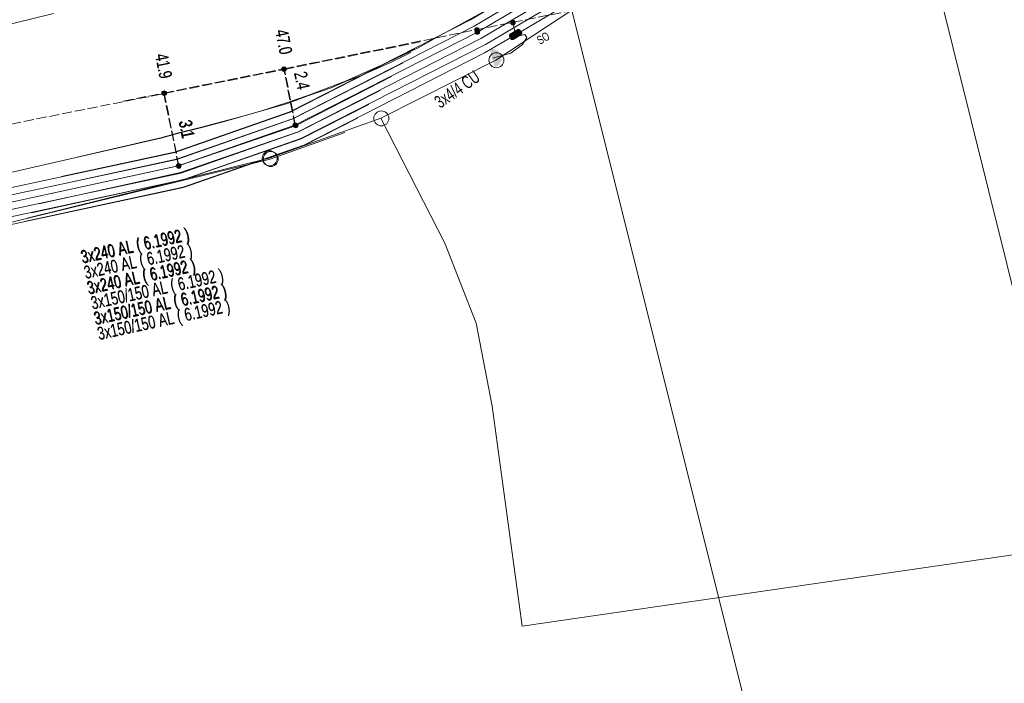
# Model space of a CAD drawing. Header units: metres. Extents: x -740 to 758, y -633 to 854.
# Tile 127 of 256: x -474 to -433, y 138 to 166. Entities that reach past the tile are written whole.
import ezdxf

# ---------------------------------------------------------------- set-up
doc = ezdxf.new("R2010")
doc.units = ezdxf.units.M
doc.header["$MEASUREMENT"] = 0
doc.linetypes.add('416_125', pattern=[0.5408, 0.416, -0.1248])
for name, color, linetype in [('Grundkarte.LOVION', 7, 'Continuous'), ('Strom.LOVION', 7, 'Continuous'), ('StromBemass.LOVION', 7, 'Continuous')]:
    doc.layers.add(name, color=color, linetype=linetype)
doc.styles.add('ERSTELLTER_STIL_1', font='arial.ttf')

msp = doc.modelspace()

# ---------------------------------------------------------------- hatches: boundary and pattern name
at = {"layer": 'Strom.LOVION', "linetype": 'Continuous', "lineweight": 13}
for points in [[(-453.423, 165.092), (-453.102, 165.286), (-453.063, 165.334), (-453.065, 165.364), (-453.135, 165.475), (-453.168, 165.502), (-453.226, 165.496), (-453.547, 165.302), (-453.573, 165.27), (-453.568, 165.211), (-453.514, 165.113), (-453.482, 165.087)], [(-454.387, 164.673), (-454.182, 163.939), (-454.153, 163.942), (-454.127, 163.974), (-454.068, 163.98), (-453.923, 164.157), (-453.926, 164.186), (-453.912, 164.202), (-453.915, 164.231), (-453.902, 164.247), (-453.922, 164.452), (-453.954, 164.479), (-453.957, 164.508), (-454.005, 164.548), (-454.008, 164.577), (-454.056, 164.617), (-454.086, 164.614), (-454.15, 164.667), (-454.209, 164.661), (-454.241, 164.687)]]:
    msp.add_hatch(color=7, dxfattribs=at).paths.add_polyline_path(points)
at = {"layer": 'StromBemass.LOVION', "linetype": 'Continuous', "lineweight": 13}
for points in [[(-453.355, 165.728), (-453.348, 165.738), (-453.342, 165.748), (-453.338, 165.759), (-453.335, 165.771), (-453.334, 165.783), (-453.334, 165.795), (-453.335, 165.806), (-453.338, 165.818), (-453.343, 165.829), (-453.348, 165.839), (-453.355, 165.849), (-453.364, 165.858), (-453.373, 165.865), (-453.383, 165.871), (-453.394, 165.877), (-453.405, 165.88), (-453.417, 165.882), (-453.428, 165.883), (-453.44, 165.882), (-453.452, 165.88), (-453.463, 165.876), (-453.474, 165.871), (-453.484, 165.865), (-453.493, 165.857), (-453.501, 165.848), (-453.508, 165.839), (-453.514, 165.828), (-453.518, 165.817), (-453.521, 165.806), (-453.523, 165.794), (-453.523, 165.782), (-453.521, 165.77), (-453.518, 165.759), (-453.514, 165.748), (-453.508, 165.737), (-453.501, 165.728), (-453.493, 165.719), (-453.483, 165.712), (-453.473, 165.705), (-453.463, 165.7), (-453.451, 165.697), (-453.44, 165.694), (-453.428, 165.694), (-453.416, 165.695), (-453.404, 165.697), (-453.393, 165.7), (-453.382, 165.706), (-453.372, 165.712), (-453.363, 165.72)], [(-454.854, 165.421), (-454.847, 165.431), (-454.841, 165.442), (-454.837, 165.453), (-454.834, 165.464), (-454.832, 165.476), (-454.832, 165.488), (-454.834, 165.5), (-454.837, 165.511), (-454.841, 165.522), (-454.847, 165.533), (-454.854, 165.543), (-454.862, 165.551), (-454.872, 165.559), (-454.882, 165.565), (-454.892, 165.57), (-454.904, 165.574), (-454.915, 165.576), (-454.927, 165.577), (-454.939, 165.576), (-454.951, 165.574), (-454.962, 165.57), (-454.973, 165.565), (-454.983, 165.558), (-454.992, 165.551), (-455, 165.542), (-455.007, 165.532), (-455.013, 165.522), (-455.018, 165.511), (-455.02, 165.499), (-455.022, 165.487), (-455.022, 165.476), (-455.02, 165.464), (-455.017, 165.452), (-455.013, 165.441), (-455.007, 165.431), (-455, 165.421), (-454.992, 165.412), (-454.983, 165.405), (-454.973, 165.398), (-454.962, 165.393), (-454.95, 165.39), (-454.939, 165.388), (-454.927, 165.387), (-454.915, 165.388), (-454.903, 165.39), (-454.892, 165.394), (-454.881, 165.399), (-454.871, 165.405), (-454.862, 165.413)], [(-454.839, 165.335), (-454.832, 165.345), (-454.827, 165.355), (-454.822, 165.366), (-454.82, 165.378), (-454.818, 165.389), (-454.818, 165.401), (-454.82, 165.413), (-454.823, 165.424), (-454.827, 165.435), (-454.833, 165.446), (-454.84, 165.455), (-454.848, 165.464), (-454.857, 165.472), (-454.867, 165.478), (-454.878, 165.483), (-454.889, 165.487), (-454.901, 165.489), (-454.913, 165.489), (-454.925, 165.489), (-454.936, 165.486), (-454.948, 165.483), (-454.958, 165.478), (-454.968, 165.471), (-454.977, 165.464), (-454.985, 165.455), (-454.992, 165.445), (-454.998, 165.435), (-455.002, 165.424), (-455.005, 165.412), (-455.007, 165.401), (-455.007, 165.389), (-455.005, 165.377), (-455.002, 165.365), (-454.998, 165.354), (-454.992, 165.344), (-454.985, 165.334), (-454.977, 165.326), (-454.968, 165.318), (-454.958, 165.312), (-454.947, 165.307), (-454.936, 165.303), (-454.924, 165.301), (-454.912, 165.3), (-454.9, 165.301), (-454.889, 165.303), (-454.877, 165.307), (-454.867, 165.312), (-454.857, 165.319), (-454.848, 165.326)], [(-453.254, 165.235), (-453.247, 165.244), (-453.241, 165.255), (-453.237, 165.266), (-453.234, 165.277), (-453.232, 165.289), (-453.232, 165.301), (-453.234, 165.313), (-453.237, 165.324), (-453.241, 165.335), (-453.247, 165.346), (-453.254, 165.355), (-453.262, 165.364), (-453.271, 165.371), (-453.281, 165.378), (-453.292, 165.383), (-453.303, 165.386), (-453.315, 165.389), (-453.327, 165.389), (-453.339, 165.389), (-453.351, 165.386), (-453.362, 165.383), (-453.373, 165.377), (-453.383, 165.371), (-453.392, 165.363), (-453.4, 165.355), (-453.407, 165.345), (-453.413, 165.335), (-453.417, 165.324), (-453.42, 165.312), (-453.421, 165.3), (-453.421, 165.288), (-453.42, 165.277), (-453.417, 165.265), (-453.412, 165.254), (-453.406, 165.244), (-453.399, 165.234), (-453.391, 165.225), (-453.382, 165.218), (-453.372, 165.212), (-453.361, 165.206), (-453.35, 165.203), (-453.338, 165.201), (-453.326, 165.2), (-453.315, 165.201), (-453.303, 165.203), (-453.292, 165.207), (-453.281, 165.212), (-453.271, 165.218), (-453.262, 165.226)], [(-462.893, 163.792), (-462.886, 163.802), (-462.881, 163.812), (-462.876, 163.823), (-462.873, 163.834), (-462.872, 163.846), (-462.872, 163.857), (-462.874, 163.869), (-462.876, 163.88), (-462.881, 163.891), (-462.886, 163.901), (-462.893, 163.91), (-462.901, 163.919), (-462.91, 163.926), (-462.92, 163.933), (-462.931, 163.937), (-462.942, 163.941), (-462.953, 163.943), (-462.965, 163.944), (-462.976, 163.943), (-462.988, 163.941), (-462.999, 163.937), (-463.009, 163.932), (-463.019, 163.926), (-463.028, 163.919), (-463.036, 163.91), (-463.043, 163.901), (-463.048, 163.89), (-463.053, 163.88), (-463.056, 163.868), (-463.057, 163.857), (-463.057, 163.845), (-463.055, 163.833), (-463.053, 163.822), (-463.048, 163.811), (-463.043, 163.801), (-463.036, 163.792), (-463.028, 163.783), (-463.019, 163.776), (-463.009, 163.77), (-462.998, 163.765), (-462.987, 163.761), (-462.976, 163.759), (-462.964, 163.758), (-462.953, 163.759), (-462.941, 163.761), (-462.93, 163.765), (-462.92, 163.77), (-462.91, 163.776), (-462.901, 163.784)], [(-462.879, 163.79), (-462.872, 163.8), (-462.866, 163.81), (-462.862, 163.821), (-462.859, 163.832), (-462.858, 163.844), (-462.858, 163.855), (-462.859, 163.867), (-462.862, 163.878), (-462.867, 163.889), (-462.872, 163.899), (-462.879, 163.908), (-462.887, 163.917), (-462.896, 163.924), (-462.906, 163.93), (-462.916, 163.935), (-462.927, 163.939), (-462.939, 163.941), (-462.95, 163.941), (-462.962, 163.941), (-462.973, 163.938), (-462.984, 163.935), (-462.995, 163.93), (-463.005, 163.924), (-463.014, 163.916), (-463.021, 163.908), (-463.028, 163.898), (-463.034, 163.888), (-463.038, 163.877), (-463.041, 163.866), (-463.042, 163.855), (-463.042, 163.843), (-463.041, 163.831), (-463.038, 163.82), (-463.034, 163.809), (-463.028, 163.799), (-463.021, 163.79), (-463.013, 163.781), (-463.004, 163.774), (-462.994, 163.768), (-462.984, 163.763), (-462.973, 163.759), (-462.961, 163.757), (-462.95, 163.757), (-462.938, 163.757), (-462.927, 163.76), (-462.916, 163.763), (-462.905, 163.768), (-462.896, 163.774), (-462.887, 163.782)], [(-467.883, 162.794), (-467.876, 162.803), (-467.87, 162.814), (-467.866, 162.825), (-467.863, 162.836), (-467.862, 162.848), (-467.862, 162.859), (-467.863, 162.871), (-467.866, 162.882), (-467.871, 162.893), (-467.876, 162.904), (-467.883, 162.913), (-467.891, 162.922), (-467.9, 162.929), (-467.91, 162.935), (-467.921, 162.94), (-467.932, 162.944), (-467.944, 162.946), (-467.955, 162.947), (-467.967, 162.946), (-467.979, 162.944), (-467.99, 162.94), (-468, 162.935), (-468.01, 162.929), (-468.019, 162.921), (-468.027, 162.913), (-468.034, 162.903), (-468.04, 162.893), (-468.044, 162.882), (-468.047, 162.87), (-468.048, 162.859), (-468.048, 162.847), (-468.047, 162.835), (-468.044, 162.824), (-468.04, 162.813), (-468.034, 162.803), (-468.027, 162.793), (-468.019, 162.785), (-468.01, 162.777), (-468, 162.771), (-467.989, 162.766), (-467.978, 162.763), (-467.967, 162.76), (-467.955, 162.76), (-467.943, 162.761), (-467.932, 162.763), (-467.92, 162.766), (-467.91, 162.771), (-467.9, 162.778), (-467.891, 162.785)], [(-467.868, 162.79), (-467.861, 162.8), (-467.856, 162.81), (-467.851, 162.821), (-467.848, 162.832), (-467.847, 162.844), (-467.847, 162.856), (-467.849, 162.867), (-467.851, 162.878), (-467.856, 162.889), (-467.861, 162.9), (-467.868, 162.909), (-467.876, 162.917), (-467.885, 162.925), (-467.895, 162.931), (-467.906, 162.936), (-467.917, 162.94), (-467.928, 162.942), (-467.94, 162.942), (-467.952, 162.942), (-467.963, 162.939), (-467.974, 162.936), (-467.985, 162.931), (-467.995, 162.925), (-468.004, 162.917), (-468.012, 162.909), (-468.019, 162.899), (-468.024, 162.889), (-468.028, 162.878), (-468.031, 162.867), (-468.033, 162.855), (-468.033, 162.843), (-468.031, 162.832), (-468.028, 162.82), (-468.024, 162.81), (-468.018, 162.799), (-468.011, 162.79), (-468.003, 162.781), (-467.994, 162.774), (-467.984, 162.768), (-467.974, 162.763), (-467.963, 162.759), (-467.951, 162.757), (-467.94, 162.756), (-467.928, 162.757), (-467.916, 162.759), (-467.905, 162.763), (-467.895, 162.768), (-467.885, 162.774), (-467.876, 162.782)], [(-462.416, 161.456), (-462.409, 161.466), (-462.404, 161.476), (-462.399, 161.488), (-462.396, 161.499), (-462.395, 161.511), (-462.395, 161.523), (-462.397, 161.535), (-462.4, 161.546), (-462.404, 161.557), (-462.41, 161.568), (-462.417, 161.578), (-462.425, 161.586), (-462.434, 161.594), (-462.444, 161.6), (-462.455, 161.605), (-462.467, 161.609), (-462.478, 161.611), (-462.49, 161.612), (-462.502, 161.611), (-462.514, 161.609), (-462.525, 161.605), (-462.536, 161.6), (-462.546, 161.593), (-462.555, 161.586), (-462.563, 161.577), (-462.57, 161.567), (-462.576, 161.557), (-462.581, 161.546), (-462.583, 161.534), (-462.585, 161.522), (-462.585, 161.51), (-462.583, 161.499), (-462.58, 161.487), (-462.576, 161.476), (-462.57, 161.465), (-462.563, 161.456), (-462.555, 161.447), (-462.546, 161.44), (-462.536, 161.433), (-462.525, 161.428), (-462.513, 161.424), (-462.502, 161.422), (-462.49, 161.422), (-462.478, 161.422), (-462.466, 161.425), (-462.455, 161.428), (-462.444, 161.433), (-462.434, 161.44), (-462.425, 161.448)], [(-462.403, 161.446), (-462.396, 161.456), (-462.39, 161.466), (-462.386, 161.477), (-462.383, 161.489), (-462.381, 161.501), (-462.382, 161.513), (-462.383, 161.525), (-462.386, 161.536), (-462.391, 161.547), (-462.396, 161.558), (-462.403, 161.567), (-462.412, 161.576), (-462.421, 161.584), (-462.431, 161.59), (-462.442, 161.595), (-462.453, 161.599), (-462.465, 161.601), (-462.477, 161.602), (-462.489, 161.601), (-462.501, 161.599), (-462.512, 161.595), (-462.523, 161.59), (-462.533, 161.583), (-462.542, 161.576), (-462.55, 161.567), (-462.557, 161.557), (-462.563, 161.547), (-462.567, 161.536), (-462.57, 161.524), (-462.572, 161.512), (-462.572, 161.5), (-462.57, 161.488), (-462.567, 161.477), (-462.563, 161.466), (-462.557, 161.455), (-462.55, 161.445), (-462.542, 161.437), (-462.532, 161.429), (-462.522, 161.423), (-462.511, 161.418), (-462.5, 161.414), (-462.488, 161.412), (-462.476, 161.411), (-462.464, 161.412), (-462.453, 161.414), (-462.441, 161.418), (-462.43, 161.423), (-462.42, 161.43), (-462.411, 161.437)], [(-467.281, 159.77), (-467.274, 159.779), (-467.269, 159.789), (-467.264, 159.8), (-467.262, 159.811), (-467.26, 159.823), (-467.26, 159.834), (-467.262, 159.846), (-467.265, 159.857), (-467.269, 159.868), (-467.275, 159.878), (-467.281, 159.887), (-467.289, 159.896), (-467.298, 159.903), (-467.308, 159.909), (-467.319, 159.914), (-467.33, 159.918), (-467.341, 159.92), (-467.353, 159.92), (-467.364, 159.92), (-467.375, 159.917), (-467.386, 159.914), (-467.397, 159.909), (-467.407, 159.903), (-467.416, 159.895), (-467.424, 159.887), (-467.43, 159.877), (-467.436, 159.867), (-467.44, 159.856), (-467.443, 159.845), (-467.444, 159.834), (-467.444, 159.822), (-467.443, 159.811), (-467.44, 159.799), (-467.436, 159.789), (-467.43, 159.779), (-467.423, 159.769), (-467.415, 159.761), (-467.406, 159.753), (-467.396, 159.747), (-467.386, 159.742), (-467.375, 159.739), (-467.364, 159.737), (-467.352, 159.736), (-467.34, 159.737), (-467.329, 159.739), (-467.318, 159.743), (-467.308, 159.748), (-467.298, 159.754), (-467.289, 159.761)], [(-467.264, 159.758), (-467.257, 159.768), (-467.251, 159.778), (-467.247, 159.789), (-467.244, 159.801), (-467.243, 159.813), (-467.243, 159.824), (-467.244, 159.836), (-467.247, 159.848), (-467.252, 159.859), (-467.257, 159.869), (-467.264, 159.879), (-467.273, 159.887), (-467.282, 159.895), (-467.292, 159.901), (-467.302, 159.906), (-467.314, 159.91), (-467.325, 159.912), (-467.337, 159.913), (-467.349, 159.912), (-467.361, 159.909), (-467.372, 159.906), (-467.383, 159.901), (-467.392, 159.894), (-467.402, 159.887), (-467.41, 159.878), (-467.417, 159.869), (-467.422, 159.858), (-467.427, 159.847), (-467.429, 159.836), (-467.431, 159.824), (-467.431, 159.812), (-467.429, 159.8), (-467.426, 159.789), (-467.422, 159.778), (-467.416, 159.768), (-467.409, 159.758), (-467.401, 159.749), (-467.392, 159.742), (-467.382, 159.736), (-467.371, 159.731), (-467.36, 159.727), (-467.348, 159.725), (-467.337, 159.724), (-467.325, 159.725), (-467.313, 159.727), (-467.302, 159.731), (-467.291, 159.736), (-467.281, 159.742), (-467.272, 159.75)]]:
    msp.add_hatch(color=7, dxfattribs=at).paths.add_polyline_path(points)

# ---------------------------------------------------------------- linework, layer by layer
at = {"layer": 'Grundkarte.LOVION', "color": 253, "linetype": 'Continuous', "lineweight": 18}
msp.add_lwpolyline([(-403.132, 106.582), (-420.29, 105.23), (-421.747, 111.058), (-437.326, 173.671), (-437.075, 175.942), (-436.292, 182.136), (-435.859, 185.873), (-435.29, 190.628), (-325.501, 184.397), (-304.432, 183.236), (-303.122, 166.812), (-298.83, 112.938), (-299.773, 112.905), (-306.945, 112.499), (-382.274, 108.178), (-399.64, 106.835)], close=True, dxfattribs=at)
at = {"layer": 'Grundkarte.LOVION', "color": 8, "linetype": 'Continuous', "lineweight": 18}
for points in [[(-403.132, 106.582), (-420.29, 105.23), (-421.747, 111.058), (-437.326, 173.671), (-437.075, 175.942), (-436.292, 182.136), (-435.859, 185.873), (-435.29, 190.628), (-325.501, 184.397), (-304.432, 183.236), (-303.122, 166.812), (-298.83, 112.938), (-299.773, 112.905), (-306.945, 112.499), (-382.274, 108.178), (-399.64, 106.835)], [(-450.971, 166.307), (-442.608, 171.765), (-440.644, 172.844), (-439.039, 173.356), (-437.326, 173.671), (-421.747, 111.058), (-436.252, 107.364)]]:
    msp.add_lwpolyline(points, close=True, dxfattribs=at)
at = {"layer": 'Grundkarte.LOVION', "color": 253, "linetype": 'Continuous', "lineweight": 18}
for points in [[(-473.65, 157.647), (-463.579, 160.139), (-458.924, 161.806), (-454.136, 164.225), (-450.971, 166.307), (-442.608, 171.765), (-440.644, 172.844), (-439.039, 173.356), (-437.326, 173.671), (-421.747, 111.058), (-414.464, 81.918), (-417.41, 81.217)], [(-491.142, 123.83), (-496.6, 145.493), (-496.608, 147.384), (-496.062, 149.358), (-494.479, 151.611), (-493.101, 152.633), (-491.683, 153.244), (-463.537, 160.104), (-460.423, 161.207)]]:
    msp.add_lwpolyline(points, dxfattribs=at)
at = {"layer": 'Grundkarte.LOVION', "color": 8, "linetype": 'Continuous', "lineweight": 18}
for points in [[(-472.553, 166.168), (-475.786, 165.379)], [(-450.971, 166.307), (-454.136, 164.225), (-458.924, 161.806), (-463.579, 160.139), (-473.65, 157.647)], [(-450.971, 166.307), (-454.136, 164.225), (-458.924, 161.806), (-463.579, 160.139), (-473.65, 157.647), (-463.579, 160.139), (-458.924, 161.806), (-454.136, 164.225), (-450.971, 166.307), (-436.252, 107.364)], [(-471.564, 160.186), (-468.038, 161.003), (-467.405, 161.183), (-466.395, 161.43), (-465.502, 161.665), (-464.667, 161.895), (-463.891, 162.118), (-462.86, 162.455), (-461.972, 162.749), (-460.405, 163.346), (-458.621, 164.141), (-457.378, 164.735), (-456.481, 165.237), (-454.714, 166.207)], [(-474.532, 159.502), (-468.028, 160.995), (-467.395, 161.175), (-466.385, 161.422), (-465.492, 161.657), (-464.657, 161.886), (-463.881, 162.11), (-462.818, 162.421), (-461.962, 162.741), (-460.99, 163.073), (-460.395, 163.338), (-459.768, 163.576), (-458.579, 164.106), (-457.957, 164.403), (-457.676, 164.549)], [(-458.924, 161.806), (-456.258, 156.599), (-454.957, 153.268), (-454.294, 149.815), (-453.044, 140.657), (-429.934, 144.01)], [(-460.423, 161.207), (-463.537, 160.104), (-491.683, 153.244), (-493.101, 152.633), (-494.479, 151.611), (-496.062, 149.358), (-496.608, 147.384), (-496.6, 145.493), (-491.142, 123.83)], [(-460.423, 161.207), (-463.537, 160.104), (-491.683, 153.244), (-493.101, 152.633), (-494.479, 151.611), (-496.062, 149.358), (-496.608, 147.384), (-496.6, 145.493), (-491.142, 123.83)], [(-491.142, 123.83), (-496.6, 145.493), (-496.608, 147.384), (-496.062, 149.358), (-494.479, 151.611), (-493.101, 152.633), (-491.683, 153.244), (-463.537, 160.104), (-460.423, 161.207)]]:
    msp.add_lwpolyline(points, dxfattribs=at)
at = {"layer": 'Grundkarte.LOVION', "color": 9, "linetype": 'Continuous', "lineweight": 18}
for centre, radius in [((-454.118, 164.223), 0.313), ((-458.906, 161.801), 0.313), ((-463.553, 160.138), 0.312), ((-463.513, 160.109), 0.313)]:
    msp.add_circle(centre, radius, dxfattribs=at)
at = {"layer": 'Strom.LOVION', "color": 1, "linetype": 'Continuous', "lineweight": 18}
for points in [[(-436.554, 185.879), (-437.075, 181.38), (-442.175, 173.832), (-447.491, 170.475), (-455.202, 165.908), (-462.719, 162.07), (-467.52, 160.389), (-472.224, 159.382)], [(-436.322, 185.311), (-436.586, 183.024), (-436.357, 182.352), (-436.493, 181.171), (-441.748, 173.401), (-447.062, 170.015), (-454.901, 165.391), (-462.502, 161.515), (-467.361, 159.828), (-472.845, 158.627)], [(-436.013, 185.326), (-436.235, 183.516), (-436.3, 182.978), (-436.662, 182.44), (-436.797, 181.259), (-441.976, 173.615), (-447.152, 170.331), (-455.043, 165.643), (-462.602, 161.786), (-467.432, 160.102), (-472.541, 158.997)], [(-457.515, 164.713), (-462.709, 162.062), (-467.51, 160.381), (-474.892, 158.802), (-485.461, 156.261)], [(-458.003, 164.118), (-462.592, 161.778), (-467.423, 160.094), (-474.834, 158.512), (-490.412, 154.758), (-493.279, 154.152), (-494.558, 153.48), (-496.051, 152.123), (-497.183, 150.549), (-498.246, 147.061), (-498.073, 146.354)], [(-458.479, 163.54), (-462.476, 161.494), (-467.351, 159.82), (-474.76, 158.209), (-490.339, 154.454), (-493.221, 153.862), (-494.373, 153.247), (-495.839, 151.922), (-496.889, 150.415), (-497.937, 147.076), (-497.77, 146.428)]]:
    msp.add_lwpolyline(points, dxfattribs=at)
at = {"layer": 'Strom.LOVION', "color": 150, "linetype": 'Continuous', "lineweight": 18}
for points in [[(-473.465, 157.872), (-467.128, 159.26), (-462.256, 160.963), (-454.57, 164.877), (-446.747, 169.513), (-441.319, 172.941), (-440.841, 173.49), (-440.477, 173.703), (-439.77, 173.875), (-437.425, 173.617)], [(-473.162, 158.241), (-467.274, 159.541), (-462.372, 161.247), (-454.771, 165.123), (-447.018, 169.709), (-441.576, 173.152), (-441.333, 173.383), (-441.026, 173.723), (-440.594, 173.987), (-439.828, 174.165), (-438.231, 174.011), (-437.245, 173.9)], [(-437.471, 173.332), (-439.754, 173.566), (-440.361, 173.419), (-440.655, 173.257), (-441.134, 172.708), (-446.66, 169.226), (-453.323, 165.279), (-454.61, 164.533), (-462.139, 160.679), (-467.155, 158.932), (-473.769, 157.502)], [(-453.323, 165.279), (-453.099, 165.257), (-452.94, 165.287), (-452.854, 165.163), (-453.033, 164.879), (-453.515, 164.522), (-454.278, 164.314)], [(-497.193, 146.573), (-497.314, 147.048), (-496.36, 150.142), (-495.387, 151.522), (-494.029, 152.749), (-492.062, 153.798), (-490.267, 154.181), (-474.702, 157.919), (-467.248, 159.52), (-462.362, 161.239), (-458.954, 162.961)], [(-496.901, 146.601), (-497.002, 147.035), (-496.082, 150.021), (-495.146, 151.324), (-493.857, 152.5), (-491.959, 153.498), (-490.193, 153.877), (-474.644, 157.629), (-467.118, 159.252), (-462.246, 160.955), (-459.43, 162.383)], [(-459.905, 161.804), (-462.129, 160.671), (-467.146, 158.924), (-474.57, 157.326), (-481.502, 155.673), (-490.136, 153.588), (-491.859, 153.227), (-493.658, 152.283), (-494.934, 151.123), (-495.802, 149.871), (-496.69, 147.021), (-496.616, 146.718)]]:
    msp.add_lwpolyline(points, dxfattribs=at)
at = {"layer": 'Strom.LOVION', "color": 7, "linetype": 'Continuous', "lineweight": 13}
msp.add_lwpolyline([(-453.423, 165.092), (-453.482, 165.087), (-453.514, 165.113), (-453.568, 165.211), (-453.573, 165.27), (-453.547, 165.302), (-453.226, 165.496), (-453.168, 165.502), (-453.135, 165.475), (-453.065, 165.364), (-453.063, 165.334), (-453.102, 165.286)], close=True, dxfattribs=at)
at = {"layer": 'StromBemass.LOVION', "color": 7, "linetype": '416_125', "lineweight": 13}
for points in [[(-469.649, 162.516), (-467.968, 162.857), (-462.968, 163.864), (-453.433, 165.801), (-446.518, 167.171), (-441.404, 168.218), (-440.518, 168.379), (-432.388, 170.016), (-431.984, 170.115), (-427.984, 170.919), (-418.257, 172.86), (-407.853, 174.971), (-399.723, 176.608), (-398.534, 176.843)], [(-453.323, 165.279), (-453.433, 165.801)], [(-454.901, 165.391), (-454.938, 165.476)], [(-533.893, 148.142), (-529.899, 149.168), (-509.03, 154.578), (-504.913, 155.394), (-486.059, 159.203), (-482.378, 159.947), (-475.378, 161.355), (-467.942, 162.836), (-462.942, 163.842), (-457.29, 164.986)], [(-462.502, 161.515), (-462.968, 163.864)], [(-462.476, 161.494), (-462.942, 163.842)], [(-467.345, 159.815), (-467.968, 162.857)], [(-467.335, 159.807), (-467.942, 162.836)]]:
    msp.add_lwpolyline(points, dxfattribs=at)
at = {"layer": 'StromBemass.LOVION', "color": 7, "linetype": 'Continuous', "lineweight": 13}
for centre, radius in [((-453.428, 165.788), 0.0947), ((-454.927, 165.482), 0.095), ((-454.912, 165.395), 0.0945), ((-453.327, 165.295), 0.0947), ((-462.965, 163.851), 0.0927), ((-462.95, 163.849), 0.0924), ((-467.955, 162.853), 0.0934), ((-467.94, 162.849), 0.093), ((-462.49, 161.517), 0.0951), ((-462.477, 161.506), 0.0953), ((-467.352, 159.828), 0.0922), ((-467.337, 159.818), 0.0942)]:
    msp.add_circle(centre, radius, dxfattribs=at)

# ---------------------------------------------------------------- texts
at = {"layer": 'Strom.LOVION', "color": 7, "linetype": 'Continuous', "lineweight": 13, "insert": (-452.3, 164.855), "char_height": 0.3557, "attachment_point": 7, "rotation": 30.2421, "style": 'ERSTELLTER_STIL_1'}
msp.add_mtext('{\\A1;\\W0.71559x;SO}', dxfattribs=at)
at = {"layer": 'Strom.LOVION', "color": 150, "linetype": 'Continuous', "lineweight": 18, "attachment_point": 7, "style": 'ERSTELLTER_STIL_1'}
for s, insert, char_height, rotation in [('{\\A1;\\W0.67086x;3x4/4 CU }', (-456.448, 162.192), 0.53355, 35.2428), ('{\\A1;\\W0.70342x;3x150/150 AL ( 6.1992 ) }', (-470.904, 153.689), 0.53354, 12.2428), ('{\\A1;\\W0.70342x;3x150/150 AL ( 6.1992 ) }', (-470.894, 153.68), 0.53354, 12.2426), ('{\\A1;\\W0.70342x;3x150/150 AL ( 6.1992 ) }', (-470.782, 153.05), 0.53354, 12.2426), ('{\\A1;\\W0.70342x;3x150/150 AL ( 6.1992 ) }', (-470.757, 153.029), 0.53354, 12.2426), ('{\\A1;\\W0.70342x;3x150/150 AL ( 6.1992 ) }', (-470.632, 152.415), 0.53354, 12.2426), ('{\\A1;\\W0.70341x;3x150/150 AL ( 6.1992 ) }', (-470.622, 152.407), 0.53355, 12.2425)]:
    msp.add_mtext(s, dxfattribs=dict(at, insert=insert, char_height=char_height, rotation=rotation))
at = {"layer": 'Strom.LOVION', "color": 1, "linetype": 'Continuous', "lineweight": 18, "attachment_point": 7, "style": 'ERSTELLTER_STIL_1'}
for s, insert, char_height, rotation in [('{\\A1;\\W0.70078x;3x240 AL ( 6.1992 ) }', (-471.325, 155.612), 0.53354, 12.2426), ('{\\A1;\\W0.70077x;3x240 AL ( 6.1992 ) }', (-471.299, 155.59), 0.53355, 12.2425), ('{\\A1;\\W0.70078x;3x240 AL ( 6.1992 ) }', (-471.188, 154.96), 0.53354, 12.2426), ('{\\A1;\\W0.70078x;3x240 AL ( 6.1992 ) }', (-471.178, 154.952), 0.53354, 12.2428), ('{\\A1;\\W0.70077x;3x240 AL ( 6.1992 ) }', (-471.066, 154.322), 0.53355, 12.2427), ('{\\A1;\\W0.70078x;3x240 AL ( 6.1992 ) }', (-471.04, 154.3), 0.53354, 12.2426)]:
    msp.add_mtext(s, dxfattribs=dict(at, insert=insert, char_height=char_height, rotation=rotation))
at = {"layer": 'StromBemass.LOVION', "color": 7, "linetype": 'Continuous', "lineweight": 13, "attachment_point": 7, "style": 'ERSTELLTER_STIL_1'}
for s, insert, char_height, rotation in [('{\\A1;\\W0.71558x;47.0}', (-463.342, 165.449), 0.53354, 281.2457), ('{\\A1;\\W0.71558x;47.0}', (-463.332, 165.44), 0.53354, 281.2457), ('{\\A1;\\W0.71558x;41.9}', (-468.342, 164.444), 0.53355, 281.2456), ('{\\A1;\\W0.71558x;41.9}', (-468.333, 164.436), 0.53355, 281.2456), ('{\\A1;\\W0.71558x;2.4}', (-462.547, 163.694), 0.53355, 281.2456), ('{\\A1;\\W0.71558x;2.4}', (-462.537, 163.686), 0.53355, 281.2456), ('{\\A1;\\W0.71558x;3.1}', (-467.359, 161.675), 0.53355, 281.2456), ('{\\A1;\\W0.71558x;3.1}', (-467.333, 161.654), 0.53355, 281.2456)]:
    msp.add_mtext(s, dxfattribs=dict(at, insert=insert, char_height=char_height, rotation=rotation))

doc.saveas('drawing.dxf')
